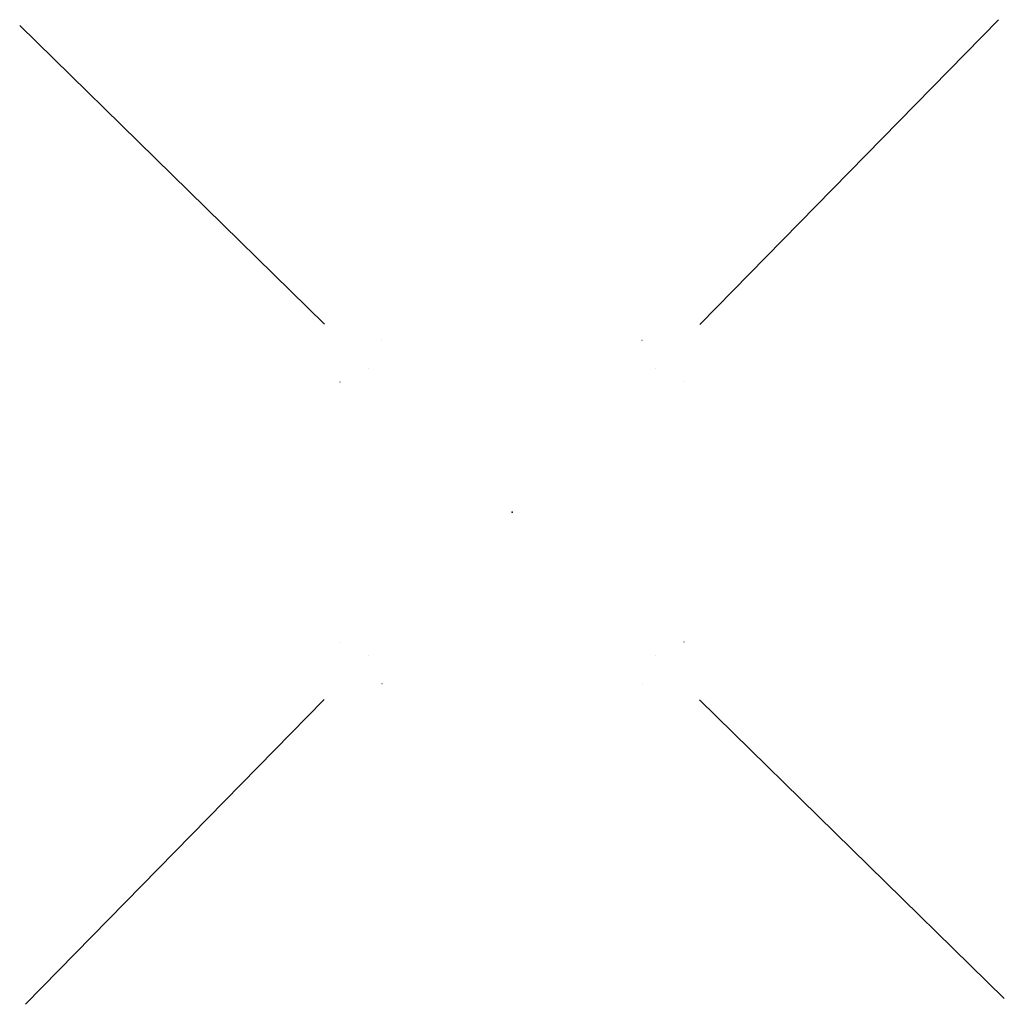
# Model space of a CAD drawing. Header units: millimetres. Extents: x 11590 to 12792, y 3706 to 4908.
import ezdxf

# ---------------------------------------------------------------- set-up
doc = ezdxf.new("R2010")
doc.units = ezdxf.units.MM
doc.header["$LTSCALE"] = 3.75
doc.layers.add('BASEMENT', color=5, linetype='Continuous')

msp = doc.modelspace()

# ---------------------------------------------------------------- linework, layer by layer
at = {"color": 4, "linetype": 'Continuous', "extrusion": (0.707107, -0.707107, -1.61551e-14)}
msp.add_line((12784.7, 4908.4, 307.8), (12419.9, 4536.3, 1182.9), dxfattribs=at)
at = {"color": 4, "linetype": 'Continuous', "extrusion": (0.707107, 0.707107, -1.61551e-14)}
msp.add_line((11589.5, 4901.3, 307.8), (11961.6, 4536.5, 1182.9), dxfattribs=at)
at = {"color": 4, "linetype": 'Continuous', "extrusion": (-8.65927e-17, 9.24446e-32, -1)}
msp.add_line((12031.9, 4516.9, 1182.7), (12031.9, 4516.9, 1232.7), dxfattribs=at)
at = {"color": 4, "linetype": 'Continuous'}
for p, q in [((12349.3, 4516.9, 1182.7), (12349.6, 4517, 1232.7)), ((12349.5, 4516.9, 1182.7), (12349.5, 4516.9, 1232.7)), ((11981, 4465.8, 1182.7), (11981, 4466.2, 1232.7)), ((11981, 4466, 1182.7), (11981, 4466, 1232.7)), ((12400.3, 4148.6, 1182.7), (12400.4, 4148.3, 1232.7)), ((12400.4, 4148.5, 1182.7), (12400.4, 4148.5, 1232.7)), ((12032.1, 4097.6, 1182.7), (12031.7, 4097.5, 1232.7)), ((12031.9, 4097.6, 1182.7), (12031.9, 4097.6, 1232.7))]:
    msp.add_line(p, q, dxfattribs=at)
at = {"color": 4, "linetype": 'Continuous', "extrusion": (-0.707107, -0.707107, 0)}
msp.add_line((12015.9, 4482, 1232.7), (12015.9, 4482, 1182.7), dxfattribs=at)
at = {"color": 4, "linetype": 'Continuous', "extrusion": (-0.707107, 0.707107, 0)}
msp.add_line((12365.4, 4482, 1232.7), (12365.4, 4482, 1182.7), dxfattribs=at)
at = {"color": 4, "linetype": 'Continuous', "extrusion": (5.54668e-32, 8.65927e-17, -1)}
msp.add_line((12400.4, 4466, 1182.7), (12400.4, 4466, 1232.7), dxfattribs=at)
at = {"color": 4, "linetype": 'Continuous', "extrusion": (-6.16298e-33, -8.65927e-17, -1)}
msp.add_line((11981, 4148.5, 1182.7), (11981, 4148.5, 1232.7), dxfattribs=at)
at = {"color": 4, "linetype": 'Continuous', "extrusion": (0.707107, -0.707107, 0)}
msp.add_line((12015.9, 4132.5, 1232.7), (12015.9, 4132.5, 1182.7), dxfattribs=at)
at = {"color": 4, "linetype": 'Continuous', "extrusion": (0.707107, 0.707107, 0)}
msp.add_line((12365.4, 4132.5, 1232.7), (12365.4, 4132.5, 1182.7), dxfattribs=at)
at = {"color": 4, "linetype": 'Continuous', "extrusion": (8.65927e-17, -2.46519e-32, -1)}
msp.add_line((12349.5, 4097.6, 1182.7), (12349.5, 4097.6, 1232.7), dxfattribs=at)
at = {"color": 4, "linetype": 'Continuous', "extrusion": (-0.707107, 0.707107, -1.61551e-14)}
msp.add_line((11596.6, 3706.1, 307.8), (11961.5, 4078.1, 1182.9), dxfattribs=at)
at = {"color": 4, "linetype": 'Continuous', "extrusion": (-0.707107, -0.707107, -1.61551e-14)}
msp.add_line((12791.8, 3713.2, 307.8), (12419.8, 4078, 1182.9), dxfattribs=at)
at = {"color": 4, "linetype": 'Continuous'}
msp.add_point((12190.7, 4307.2, 95), dxfattribs=at)
msp.add_point((12190.7, 4307.2, 95), dxfattribs=at)
msp.add_point((12190.7, 4307.2, 95), dxfattribs=at)
msp.add_point((12190.7, 4307.2, 95), dxfattribs=at)
at = {"layer": 'BASEMENT'}
msp.add_point((12190.7, 4307.2, 95), dxfattribs=at)
msp.add_point((12190.7, 4307.2, 95), dxfattribs=at)
msp.add_point((12190.7, 4307.2, 95), dxfattribs=at)
msp.add_point((12190.7, 4307.2, 95), dxfattribs=at)

doc.saveas('drawing.dxf')
